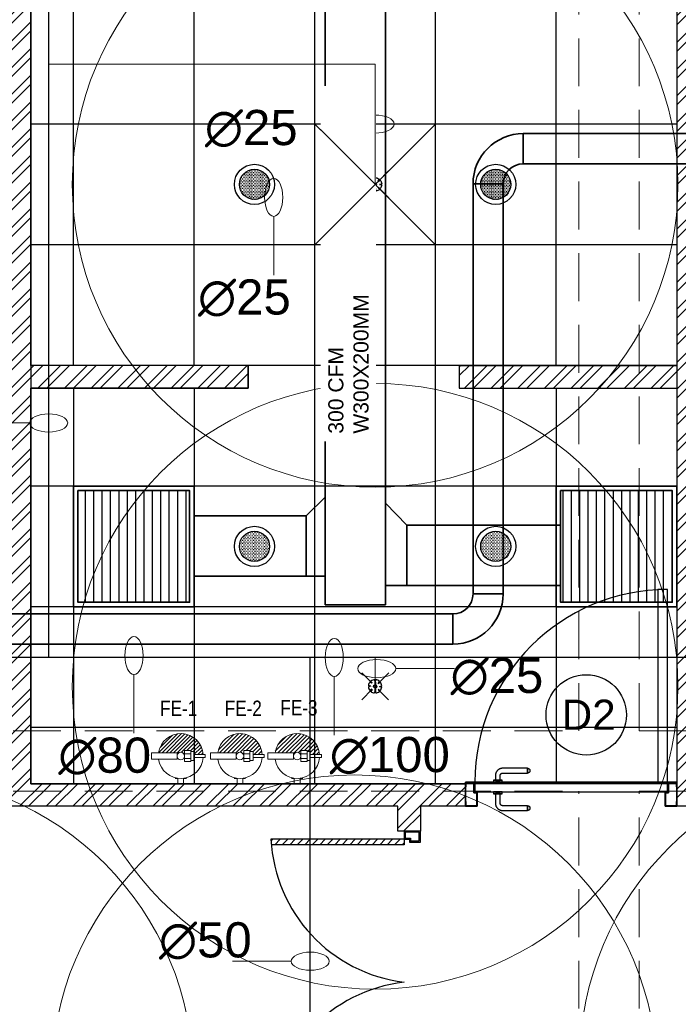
# Model space of a CAD drawing. Header units: inches. Extents: x 113025 to 158499, y 12149 to 30915.
# Tile 83 of 167: x 126617 to 126748, y 21235 to 21431. Entities that reach past the tile are written whole.
import ezdxf

# ---------------------------------------------------------------- set-up
doc = ezdxf.new("R2010")
doc.units = ezdxf.units.IN
doc.header["$MEASUREMENT"] = 0
doc.linetypes.add('HIDDEN', pattern=[0.375, 0.25, -0.125])
for name, color, linetype, lineweight in [('1-fire extinguisher', 1, 'Continuous', 0), ('EXHAUST AIR DUCT', 13, 'Continuous', 35), ('FIRE', 1, 'Continuous', 25), ('Fire Extinguisher', 8, 'Continuous', 0), ('HVAC TEXT PP', 104, 'Continuous', 20), ('PD_COLUMN', 2, 'Continuous', 60), ('PD_DOOR', 42, 'Continuous', 25), ('PD_ELEVATION_03', 80, 'Continuous', 25), ('PD_FIXTURE', 21, 'Continuous', 25), ('PD_HATCH', 45, 'Continuous', 9), ('PP-SPRINKLER PIPE', 1, 'Continuous', 0), ('PP-TEXT', 7, 'Continuous', 40), ('SH-SPRINKLAR', 1, 'Continuous', 0), ('SUPPLY AIR DUCT PP', 6, 'Continuous', 35)]:
    doc.layers.add(name, color=color, linetype=linetype, lineweight=lineweight)
for name, color, linetype in [('PD_025_TEXT', 61, 'Continuous'), ('PD_DIMENSION', 101, 'Continuous'), ('PD_LIGHTING', 23, 'Continuous'), ('PP-SPRINKLER', 1, 'Continuous')]:
    doc.layers.add(name, color=color, linetype=linetype)
doc.layers.add('PD_BASE', color=8, linetype='Continuous', transparency=0.5)
doc.styles.add('2.5 Arial_regular_annotative', font='arial.ttf', dxfattribs={"width": 0.8, "height": 2.5})
doc.styles.get("Standard").update_dxf_attribs({"font": 'arial.ttf', "height": 6})
doc.styles.add('style1', font='arial.ttf', dxfattribs={"height": 500})
doc.styles.add('text Ht 200mm', font='arial.ttf')

# ---------------------------------------------------------------- blocks, each defined once
blk = doc.blocks.new('columns2')
at = {"layer": 'PD_HATCH', "linetype": 'HIDDEN', "ltscale": 38}
for p, q in [((556.5, -253), (556.5, -107)), ((568.5, -253), (568.5, -107)), ((387, -253), (556.5, -253)), ((568.5, -253), (738, -253)), ((387, -265), (556.5, -265)), ((556.5, -408), (556.5, -265)), ((568.5, -408), (568.5, -265)), ((568.5, -265), (738, -265))]:
    blk.add_line(p, q, dxfattribs=at)
blk = doc.blocks.new('lgithpnelrt4')
h = blk.add_hatch()
h.set_pattern_fill('DOTS', color=256, scale=5)
h.set_pattern_definition([(0, (-126829, -18216), (0.15625, 0.3125), [0, -0.3125])])
edge = h.paths.add_edge_path()
edge.add_arc((0, 0), 3, 0, 360)
for radius in [4, 3]:
    blk.add_circle((0, 0), radius)
blk = doc.blocks.new('KITCHEN CEILING45')
at = {"layer": 'PD_ELEVATION_03'}
blk.add_lwpolyline([(-201, 305.5), (-190.5, 305.5), (-190.5, 314.5), (-21, 314.5), (-21, 305.5), (-6, 305.5), (-6, 314.5), (0, 314.5), (0, 83.2), (-43.25, 83.2), (-43.25, 78.7), (0, 78.7), (0, 0), (-128.5, 0), (-128.5, 77.75), (-128.5, 78.7), (-85.25, 78.7), (-85.25, 83.2), (-128.5, 83.2), (-128.5, 155.5), (-201, 155.5), (-201, 305.5)], dxfattribs=at)
at = {"layer": 'PD_FIXTURE'}
for p, q in [((-120, 83.2), (-120, 283)), ((-96, 83.2), (-96, 283)), ((-72, 0), (-72, 226.74)), ((-48, 0), (-48, 226.74)), ((-24, 83.2), (-24, 226.74)), ((0, 131.2), (-128.5, 131.2)), ((0, 107.2), (-128.5, 107.2)), ((-43.25, 83.2), (-85.25, 83.2)), ((-120, 78.7), (-120, 0)), ((-96, 78.7), (-96, 0)), ((-24, 78.7), (-24, 0)), ((0, 59.2), (-128.5, 59.2)), ((0, 35.2), (-128.5, 35.2)), ((0, 11.2), (-128.5, 11.2))]:
    blk.add_line(p, q, dxfattribs=at)
at = {"layer": 'PD_LIGHTING'}
for p in [(-84, 119.2), (-36, 119.2), (-84, 47.2), (-36, 47.2)]:
    blk.add_blockref('lgithpnelrt4', p, dxfattribs=at)
blk = doc.blocks.new('door')
h = blk.add_hatch()
h.set_pattern_fill('ANSI31', color=251, scale=10, style=0)
h.set_pattern_definition([(45, (10752.127, -6120.4824), (-0.883883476, 0.883883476), [])])
edge = h.paths.add_edge_path()
edge.add_arc((-14403.84, -18781.42), 31.42, 180, 182.3452)
edge.add_line((-14435.23, -18782.7), (-14403.84, -18782.7))
edge.add_line((-14403.84, -18782.7), (-14403.84, -18781.42))
edge.add_line((-14403.84, -18781.42), (-14435.26, -18781.42))
h = blk.add_hatch()
h.set_pattern_fill('ANSI31', color=251, scale=10, style=0)
h.set_pattern_definition([(45, (10752.127, -6123.4768), (-0.883883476, 0.883883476), [])])
edge = h.paths.add_edge_path()
edge.add_arc((-14403.84, -18848.7), 31.42, 177.6548, 180, ccw=False)
edge.add_line((-14435.23, -18847.41), (-14403.84, -18847.41))
edge.add_line((-14403.84, -18847.41), (-14403.84, -18848.7))
edge.add_line((-14403.84, -18848.7), (-14435.26, -18848.7))
at = {"color": 251}
for p, q in [((-14403.84, -18780.13), (-14403.84, -18782.7)), ((-14403.84, -18781.42), (-14435.26, -18781.42)), ((-14403.84, -18782.7), (-14435.23, -18782.7)), ((-14403.84, -18847.41), (-14435.23, -18847.41)), ((-14403.84, -18849.98), (-14403.84, -18847.41)), ((-14403.84, -18848.7), (-14435.26, -18848.7))]:
    blk.add_line(p, q, dxfattribs=at)
for points in [[(-14399.98, -18782.06), (-14399.98, -18779.49), (-14403.84, -18779.49), (-14403.84, -18781.42), (-14402.55, -18781.42), (-14402.55, -18782.06), (-14399.98, -18782.06)], [(-14399.98, -18848.05), (-14399.98, -18850.62), (-14403.84, -18850.62), (-14403.84, -18848.7), (-14402.55, -18848.7), (-14402.55, -18848.05), (-14399.98, -18848.05)]]:
    blk.add_lwpolyline(points, dxfattribs=at)
for points in [[(-14400.24, -18781.8), (-14400.24, -18779.74), (-14403.58, -18779.74), (-14403.58, -18781.16), (-14402.3, -18781.16), (-14402.3, -18781.8)], [(-14400.24, -18848.31), (-14400.24, -18850.37), (-14403.58, -18850.37), (-14403.58, -18848.95), (-14402.3, -18848.95), (-14402.3, -18848.31)]]:
    blk.add_lwpolyline(points, close=True, dxfattribs=at)
for centre, radius, start, end in [((-14399.51, -18779.61), 35.79, 182.8848, 263.0539), ((-14399.87, -18850.35), 35.42, 96.4258, 177.3294)]:
    blk.add_arc(centre, radius, start, end, dxfattribs=at)
blk = doc.blocks.new('door 1')
at = {"layer": 'PD_DOOR', "color": 251}
for p, q in [((159755.9, 15337.6), (159695.9, 15337.6)), ((159695.9, 15337.6), (159695.9, 15312.6)), ((159695.9, 15312.6), (159695.9, 15337.6)), ((159695.9, 15337.6), (159755.9, 15337.6)), ((159695.9, 15212.6), (159695.9, 15337.6)), ((159755.9, 15265.6), (159755.9, 15337.6)), ((159755.9, 15337.6), (159755.9, 15265.6)), ((160472.9, 15356.5), (160472.9, 15360.1)), ((160472.9, 15360.1), (160472.9, 15356.5)), ((160602.9, 15360.1), (160472.9, 15360.1)), ((160472.9, 15360.1), (160472.9, 15359.7)), ((160472.9, 15335.1), (160472.9, 15360.1)), ((160472.9, 15359.7), (160472.9, 15335.6)), ((160472.9, 15335.1), (160472.9, 15338.8)), ((160472.9, 15338.8), (160472.9, 15335.1)), ((160795.9, 15337.6), (160735.9, 15337.6)), ((160735.9, 15337.6), (160735.9, 15265.6)), ((160735.9, 15265.6), (160735.9, 15337.6)), ((160735.9, 15337.6), (160795.9, 15337.6)), ((160795.9, 15312.6), (160795.9, 15337.6)), ((160795.9, 15337.6), (160795.9, 15312.6)), ((160795.9, 15337.6), (160795.9, 15212.6)), ((159695.9, 15312.6), (159697.9, 15312.6)), ((159697.9, 15312.6), (159695.9, 15312.6)), ((159697.9, 15312.6), (159697.9, 15335.6)), ((159697.9, 15335.6), (159753.9, 15335.6)), ((159753.9, 15335.6), (159697.9, 15335.6)), ((159697.9, 15335.6), (159697.9, 15312.6)), ((159753.9, 15335.6), (159753.9, 15267.6)), ((159753.9, 15267.6), (159753.9, 15335.6)), ((160472.9, 15335.6), (160472.9, 15335.1)), ((160472.9, 15335.1), (160602.9, 15335.1)), ((160615.4, 15322.6), (160615.4, 15272.6)), ((160640.4, 15272.6), (160640.4, 15322.6)), ((160737.9, 15267.6), (160737.9, 15335.6)), ((160737.9, 15335.6), (160793.9, 15335.6)), ((160793.9, 15335.6), (160737.9, 15335.6)), ((160737.9, 15335.6), (160737.9, 15267.6)), ((160793.9, 15335.6), (160793.9, 15312.6)), ((160793.9, 15312.6), (160793.9, 15335.6)), ((160793.9, 15312.6), (160795.9, 15312.6)), ((160795.9, 15312.6), (160793.9, 15312.6)), ((159697.9, 15237.6), (159695.9, 15237.6)), ((159695.9, 15237.6), (159695.9, 15212.6)), ((159695.9, 15212.6), (159695.9, 15237.6)), ((159695.9, 15237.6), (159697.9, 15237.6)), ((159697.9, 15214.6), (159697.9, 15237.6)), ((159697.9, 15237.6), (159697.9, 15214.6)), ((159753.9, 15267.6), (159738.9, 15267.6)), ((159738.9, 15267.6), (159738.9, 15214.6)), ((159738.9, 15214.6), (159738.9, 15267.6)), ((159738.9, 15267.6), (159753.9, 15267.6)), ((159740.9, 15212.6), (159740.9, 15265.6)), ((159740.9, 15265.6), (159755.9, 15265.6)), ((159755.9, 15265.6), (159740.9, 15265.6)), ((159740.9, 15265.6), (159740.9, 15212.6)), ((160747.9, 15262.6), (159743.9, 15262.6)), ((159743.9, 15262.6), (159743.9, 15212.6)), ((160747.9, 15262.6), (159743.9, 15262.6)), ((159743.9, 15262.6), (159743.9, 15212.6)), ((160605.4, 15272.6), (160605.4, 15262.6)), ((160622.1, 15272.6), (160605.4, 15272.6)), ((160605.4, 15272.6), (160622.1, 15272.6)), ((160650.4, 15262.6), (160605.4, 15262.6)), ((160605.4, 15262.6), (160650.4, 15262.6)), ((160640.4, 15272.6), (160615.4, 15272.6)), ((160615.4, 15272.6), (160621.7, 15272.6)), ((160617.9, 15267.6), (160617.9, 15262.6)), ((160637.9, 15267.6), (160617.9, 15267.6)), ((160617.9, 15267.6), (160637.9, 15267.6)), ((160637.9, 15262.6), (160617.9, 15262.6)), ((160617.9, 15262.6), (160637.9, 15262.6)), ((160621.7, 15272.6), (160624.7, 15272.6)), ((160624.7, 15272.6), (160627.9, 15272.6)), ((160627.9, 15272.6), (160631.2, 15272.6)), ((160627.9, 15272.6), (160650.4, 15272.6)), ((160631.2, 15272.6), (160634.2, 15272.6)), ((160650.4, 15272.6), (160633.8, 15272.6)), ((160634.2, 15272.6), (160640.4, 15272.6)), ((160637.9, 15262.6), (160637.9, 15267.6)), ((160650.4, 15262.6), (160650.4, 15272.6)), ((160735.9, 15265.6), (160750.9, 15265.6)), ((160750.9, 15265.6), (160735.9, 15265.6)), ((160752.9, 15267.6), (160737.9, 15267.6)), ((160737.9, 15267.6), (160752.9, 15267.6)), ((160747.9, 15212.6), (160747.9, 15262.6)), ((160747.9, 15262.6), (160747.9, 15212.6)), ((160750.9, 15265.6), (160750.9, 15212.6)), ((160750.9, 15212.6), (160750.9, 15265.6)), ((160752.9, 15214.6), (160752.9, 15267.6)), ((160752.9, 15267.6), (160752.9, 15214.6)), ((160795.9, 15237.6), (160793.9, 15237.6)), ((160793.9, 15237.6), (160793.9, 15214.6)), ((160793.9, 15214.6), (160793.9, 15237.6)), ((160793.9, 15237.6), (160795.9, 15237.6)), ((160795.9, 15212.6), (160795.9, 15237.6)), ((160795.9, 15237.6), (160795.9, 15212.6)), ((159695.9, 15212.6), (159740.9, 15212.6)), ((159740.9, 15212.6), (159695.9, 15212.6)), ((159695.9, 15212.6), (159743.9, 15212.6)), ((159743.9, 15212.6), (159695.9, 15212.6)), ((159738.9, 15214.6), (159697.9, 15214.6)), ((159697.9, 15214.6), (159738.9, 15214.6)), ((159793.9, 15212.6), (159743.9, 15212.6)), ((159743.9, 15212.6), (159743.9, 14208.6)), ((159743.9, 15212.6), (160747.9, 15212.6)), ((159743.9, 15212.6), (159793.9, 15212.6)), ((159743.9, 15212.6), (159793.9, 15212.6)), ((159793.9, 15212.6), (159743.9, 15212.6)), ((159793.9, 14208.6), (159793.9, 15212.6)), ((159793.9, 15212.6), (160747.9, 15212.6)), ((159793.9, 15212.6), (160747.9, 15212.6)), ((160747.9, 15212.6), (159793.9, 15212.6)), ((160605.4, 15212.6), (160605.4, 15202.6)), ((160605.4, 15212.6), (160650.4, 15212.6)), ((160639.2, 15212.6), (160605.4, 15212.6)), ((160605.4, 15202.6), (160650.4, 15202.6)), ((160650.4, 15202.6), (160605.4, 15202.6)), ((160615.4, 15202.6), (160615.4, 15177.6)), ((160615.4, 15202.6), (160640.4, 15202.6)), ((160640.4, 15202.6), (160615.4, 15202.6)), ((160617.9, 15212.6), (160617.9, 15207.6)), ((160617.9, 15212.6), (160637.9, 15212.6)), ((160618.3, 15212.6), (160617.9, 15212.6)), ((160617.9, 15207.6), (160637.9, 15207.6)), ((160637.9, 15207.6), (160617.9, 15207.6)), ((160637.9, 15212.6), (160618.3, 15212.6)), ((160637.9, 15207.6), (160637.9, 15212.6)), ((160650.4, 15212.6), (160639.2, 15212.6)), ((160640.4, 15177.6), (160640.4, 15202.6)), ((160650.4, 15202.6), (160650.4, 15212.6)), ((160747.9, 15212.6), (160795.9, 15212.6)), ((160795.9, 15212.6), (160747.9, 15212.6)), ((160750.9, 15212.6), (160795.9, 15212.6)), ((160795.9, 15212.6), (160750.9, 15212.6)), ((160793.9, 15214.6), (160752.9, 15214.6)), ((160752.9, 15214.6), (160793.9, 15214.6)), ((160472.9, 15165.1), (160472.9, 15161.5)), ((160472.9, 15161.5), (160472.9, 15165.1)), ((160602.9, 15165.1), (160472.9, 15165.1)), ((160472.9, 15165.1), (160472.9, 15164.7)), ((160472.9, 15140.1), (160472.9, 15165.1)), ((160472.9, 15164.7), (160472.9, 15140.6)), ((160472.9, 15143.8), (160472.9, 15140.1)), ((160472.9, 15140.1), (160472.9, 15143.8)), ((160472.9, 15140.6), (160472.9, 15140.1)), ((160472.9, 15140.1), (160602.9, 15140.1)), ((159743.9, 14208.6), (159793.9, 14208.6))]:
    blk.add_line(p, q, dxfattribs=at)
at = {"layer": 'PD_DOOR', "color": 251, "flags": 128}
for points in [[(160460.4, 15347.6), (160460.5, 15348.1), (160460.5, 15348.6), (160460.5, 15349.1), (160460.6, 15349.6), (160460.7, 15350.1), (160460.8, 15350.6), (160460.9, 15351.1), (160461.1, 15351.6), (160461.2, 15352), (160461.4, 15352.5), (160461.6, 15353), (160461.9, 15353.4), (160462.1, 15353.9), (160462.4, 15354.3), (160462.6, 15354.7), (160462.9, 15355.1), (160463.2, 15355.5), (160463.5, 15355.9), (160463.9, 15356.3), (160464.2, 15356.6), (160464.6, 15357), (160465, 15357.3), (160465.4, 15357.6), (160465.8, 15357.9), (160466.2, 15358.2), (160466.6, 15358.4), (160467, 15358.7), (160467.5, 15358.9), (160467.9, 15359.1), (160468.4, 15359.3), (160468.9, 15359.5), (160469.4, 15359.6), (160469.8, 15359.8), (160470.3, 15359.9), (160470.8, 15360), (160471.3, 15360), (160471.8, 15360.1), (160472.3, 15360.1), (160472.8, 15360.1), (160472.9, 15360.1)], [(160472.9, 15335.1), (160472.4, 15335.2), (160471.9, 15335.2), (160471.4, 15335.2), (160470.9, 15335.3), (160470.5, 15335.4), (160470, 15335.5), (160469.5, 15335.6), (160469, 15335.8), (160468.5, 15335.9), (160468.1, 15336.1), (160467.6, 15336.3), (160467.2, 15336.6), (160466.7, 15336.8), (160466.3, 15337.1), (160465.9, 15337.3), (160465.5, 15337.6), (160465.1, 15337.9), (160464.7, 15338.2), (160464.3, 15338.6), (160464, 15338.9), (160463.6, 15339.3), (160463.3, 15339.7), (160463, 15340.1), (160462.7, 15340.5), (160462.4, 15340.9), (160462.2, 15341.3), (160461.9, 15341.8), (160461.7, 15342.2), (160461.5, 15342.7), (160461.3, 15343.1), (160461.1, 15343.6), (160461, 15344.1), (160460.8, 15344.5), (160460.7, 15345), (160460.6, 15345.5), (160460.5, 15346), (160460.5, 15346.5), (160460.5, 15347), (160460.4, 15347.5), (160460.4, 15347.6)], [(160640.4, 15322.6), (160640.4, 15324.1), (160640.3, 15325.6), (160640.2, 15327.1), (160640, 15328.6), (160639.7, 15330.1), (160639.4, 15331.6), (160639, 15333), (160638.5, 15334.4), (160638, 15335.9), (160637.5, 15337.2), (160636.9, 15338.6), (160636.2, 15340), (160635.5, 15341.3), (160634.7, 15342.6), (160633.9, 15343.8), (160633, 15345), (160632.1, 15346.2), (160631.1, 15347.4), (160630.1, 15348.5), (160629.1, 15349.5), (160628, 15350.6), (160626.8, 15351.5), (160625.7, 15352.5), (160624.4, 15353.4), (160623.2, 15354.2), (160621.9, 15355), (160620.6, 15355.7), (160619.3, 15356.4), (160617.9, 15357), (160616.5, 15357.6), (160615.1, 15358.1), (160613.7, 15358.6), (160612.2, 15359), (160610.8, 15359.3), (160609.3, 15359.6), (160607.8, 15359.8), (160606.3, 15360), (160604.8, 15360.1), (160603.3, 15360.1), (160602.9, 15360.1)], [(160602.9, 15335.1), (160603.4, 15335.1), (160603.9, 15335.1), (160604.4, 15335.1), (160604.9, 15335), (160605.4, 15334.9), (160605.9, 15334.8), (160606.4, 15334.7), (160606.9, 15334.5), (160607.3, 15334.3), (160607.8, 15334.2), (160608.3, 15334), (160608.7, 15333.7), (160609.2, 15333.5), (160609.6, 15333.2), (160610, 15333), (160610.4, 15332.7), (160610.8, 15332.4), (160611.2, 15332), (160611.6, 15331.7), (160611.9, 15331.4), (160612.2, 15331), (160612.6, 15330.6), (160612.9, 15330.2), (160613.2, 15329.8), (160613.5, 15329.4), (160613.7, 15329), (160614, 15328.5), (160614.2, 15328.1), (160614.4, 15327.6), (160614.6, 15327.2), (160614.8, 15326.7), (160614.9, 15326.2), (160615.1, 15325.7), (160615.2, 15325.3), (160615.3, 15324.8), (160615.3, 15324.3), (160615.4, 15323.8), (160615.4, 15323.3), (160615.4, 15322.8), (160615.4, 15322.6)], [(160460.4, 15152.6), (160460.5, 15153.1), (160460.5, 15153.6), (160460.5, 15154.1), (160460.6, 15154.6), (160460.7, 15155.1), (160460.8, 15155.6), (160460.9, 15156.1), (160461.1, 15156.6), (160461.2, 15157), (160461.4, 15157.5), (160461.6, 15158), (160461.9, 15158.4), (160462.1, 15158.9), (160462.4, 15159.3), (160462.6, 15159.7), (160462.9, 15160.1), (160463.2, 15160.5), (160463.5, 15160.9), (160463.9, 15161.3), (160464.2, 15161.6), (160464.6, 15162), (160465, 15162.3), (160465.4, 15162.6), (160465.8, 15162.9), (160466.2, 15163.2), (160466.6, 15163.4), (160467, 15163.7), (160467.5, 15163.9), (160467.9, 15164.1), (160468.4, 15164.3), (160468.9, 15164.5), (160469.4, 15164.6), (160469.8, 15164.8), (160470.3, 15164.9), (160470.8, 15165), (160471.3, 15165), (160471.8, 15165.1), (160472.3, 15165.1), (160472.8, 15165.1), (160472.9, 15165.1)], [(160472.9, 15140.1), (160472.4, 15140.2), (160471.9, 15140.2), (160471.4, 15140.2), (160470.9, 15140.3), (160470.5, 15140.4), (160470, 15140.5), (160469.5, 15140.6), (160469, 15140.8), (160468.5, 15140.9), (160468.1, 15141.1), (160467.6, 15141.3), (160467.2, 15141.6), (160466.7, 15141.8), (160466.3, 15142.1), (160465.9, 15142.3), (160465.5, 15142.6), (160465.1, 15142.9), (160464.7, 15143.2), (160464.3, 15143.6), (160464, 15143.9), (160463.6, 15144.3), (160463.3, 15144.7), (160463, 15145.1), (160462.7, 15145.5), (160462.4, 15145.9), (160462.2, 15146.3), (160461.9, 15146.8), (160461.7, 15147.2), (160461.5, 15147.7), (160461.3, 15148.1), (160461.1, 15148.6), (160461, 15149.1), (160460.8, 15149.5), (160460.7, 15150), (160460.6, 15150.5), (160460.5, 15151), (160460.5, 15151.5), (160460.5, 15152), (160460.4, 15152.5), (160460.4, 15152.6)], [(160602.9, 15140.1), (160604.4, 15140.2), (160605.9, 15140.3), (160607.4, 15140.4), (160608.9, 15140.6), (160610.4, 15140.9), (160611.9, 15141.2), (160613.3, 15141.6), (160614.7, 15142), (160616.2, 15142.5), (160617.5, 15143.1), (160618.9, 15143.7), (160620.3, 15144.4), (160621.6, 15145.1), (160622.9, 15145.9), (160624.1, 15146.7), (160625.3, 15147.6), (160626.5, 15148.5), (160627.7, 15149.5), (160628.8, 15150.5), (160629.8, 15151.5), (160630.9, 15152.6), (160631.8, 15153.8), (160632.8, 15154.9), (160633.7, 15156.1), (160634.5, 15157.4), (160635.3, 15158.7), (160636, 15160), (160636.7, 15161.3), (160637.3, 15162.7), (160637.9, 15164.1), (160638.4, 15165.5), (160638.9, 15166.9), (160639.3, 15168.3), (160639.6, 15169.8), (160639.9, 15171.3), (160640.1, 15172.8), (160640.3, 15174.2), (160640.4, 15175.7), (160640.4, 15177.2), (160640.4, 15177.6)], [(160615.4, 15177.6), (160615.4, 15177.1), (160615.4, 15176.6), (160615.4, 15176.1), (160615.3, 15175.7), (160615.2, 15175.2), (160615.1, 15174.7), (160615, 15174.2), (160614.8, 15173.7), (160614.6, 15173.2), (160614.5, 15172.8), (160614.3, 15172.3), (160614, 15171.9), (160613.8, 15171.4), (160613.5, 15171), (160613.3, 15170.6), (160613, 15170.2), (160612.7, 15169.8), (160612.3, 15169.4), (160612, 15169), (160611.7, 15168.7), (160611.3, 15168.3), (160610.9, 15168), (160610.5, 15167.7), (160610.1, 15167.4), (160609.7, 15167.1), (160609.3, 15166.9), (160608.8, 15166.6), (160608.4, 15166.4), (160607.9, 15166.2), (160607.5, 15166), (160607, 15165.8), (160606.5, 15165.7), (160606, 15165.5), (160605.6, 15165.4), (160605.1, 15165.3), (160604.6, 15165.3), (160604.1, 15165.2), (160603.6, 15165.2), (160603.1, 15165.1), (160602.9, 15165.1)]]:
    blk.add_lwpolyline(points, dxfattribs=at)
at = {"layer": 'PD_DOOR', "color": 251}
blk.add_arc((159743.9, 15212.6), 1004, 270, 0, dxfattribs=at)
blk = doc.blocks.new('DOOR1')
at = {"color": 251, "xscale": 0.03818181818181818, "yscale": 0.03818181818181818, "zscale": 0.03818181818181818, "rotation": 90}
blk.add_blockref('door 1', (-2370.94, -8406.75), dxfattribs=at)
blk = doc.blocks.new('FIRST FLOOR AR PLAN')
at = {"layer": 'PD_BASE'}
h = blk.add_hatch(dxfattribs=at)
h.set_pattern_fill('ANSI32', color=256, scale=10)
h.set_pattern_definition([(45, (123733.2206, 21360.1165), (-2.65165, 2.65165), []), (45, (123734.9884, 21360.1165), (-2.65165, 2.65165), [])])
h.paths.add_polyline_path([(123743.99, 21362.2), (123700.74, 21362.2), (123700.74, 21357.7), (123743.99, 21357.7)])
h.paths.add_polyline_path([(123658.74, 21362.2), (123615.49, 21362.2), (123615.49, 21357.7), (123658.74, 21357.7)], flags=17)
h.paths.add_polyline_path([(123743.99, 21279), (123743.99, 21274.5), (123905.99, 21274.5), (123905.99, 21279), (123752.99, 21279), (123752.99, 21368.5), (123812.99, 21368.5), (123812.99, 21344.5), (123817.49, 21344.5), (123817.49, 21368.5), (123896.99, 21368.5), (123896.99, 21340.5), (123901.49, 21340.5), (123901.49, 21499.5), (123905.99, 21499.5), (123905.99, 21504), (123896.99, 21504), (123896.99, 21377.5), (123752.99, 21377.5), (123752.99, 21593.5), (123743.99, 21593.5)])
h.paths.add_polyline_path([(123688.49, 21269.56), (123692.99, 21269.56), (123692.99, 21274.5), (123701.99, 21274.5), (123701.99, 21279), (123615.49, 21279), (123615.49, 21434.5), (123538.49, 21434.5), (123538.49, 21430), (123610.99, 21430), (123610.99, 21279), (123554.99, 21279), (123554.99, 21274.5), (123688.49, 21274.5)])
at = {"layer": 'PD_BASE', "lineweight": 30}
for p, q in [((123658.74, 21362.2), (123615.49, 21362.2)), ((123658.74, 21362.2), (123658.74, 21357.7)), ((123700.74, 21362.2), (123743.99, 21362.2)), ((123700.74, 21362.2), (123700.74, 21357.7)), ((123658.74, 21357.7), (123615.49, 21357.7)), ((123700.74, 21357.7), (123743.99, 21357.7))]:
    blk.add_line(p, q, dxfattribs=at)
for points in [[(123905.99, 21279), (123752.99, 21279), (123752.99, 21368.5), (123812.99, 21368.5), (123812.99, 21344.5), (123817.49, 21344.5), (123817.49, 21368.5), (123896.99, 21368.5), (123896.99, 21340.5), (123901.49, 21340.5), (123901.49, 21499.5), (123905.99, 21499.5), (123905.99, 21504), (123896.99, 21504), (123896.99, 21377.5), (123752.99, 21377.5), (123752.99, 21593.5), (123743.99, 21593.5), (123743.99, 21279), (123743.99, 21279)], [(123615.49, 21434.5), (123615.49, 21279), (123701.99, 21279), (123701.99, 21274.5), (123692.99, 21274.5), (123692.99, 21269.56), (123688.49, 21269.56), (123688.49, 21274.5), (123554.99, 21274.5)], [(123905.99, 21274.5), (123743.99, 21274.5), (123743.99, 21279)]]:
    blk.add_lwpolyline(points, dxfattribs=at)
at = {"layer": 'PD_BASE'}
blk.add_circle((123725.99, 21292.68), 8, dxfattribs=at)
blk.add_blockref('KITCHEN CEILING45', (123743.99, 21279))
at = {"layer": 'PD_BASE', "ltscale": 25, "rotation": 90.00000000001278}
blk.add_blockref('DOOR1', (121434.72, 24231.08), dxfattribs=at)
at = {"layer": 'PD_BASE', "ltscale": 25, "xscale": 0.842675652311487, "yscale": 0.842675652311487, "zscale": 0.842675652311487}
blk.add_blockref('door', (135827.51, 37094.58), dxfattribs=at)
at = {"layer": 'PD_COLUMN'}
blk.add_blockref('columns2', (123167.99, 21542.5), dxfattribs=at)
at = {"layer": 'PD_BASE', "insert": (123519.7, 21336.12), "char_height": 8, "width": 128.4952, "attachment_point": 1, "style": 'style1'}
blk.add_mtext('\\pi44.93;TOILET\\P\\pi39.377;5\'8" X 8\'2"', dxfattribs=at)
at = {"layer": 'PD_BASE', "insert": (123721.12, 21295.71), "char_height": 6, "width": 47.1418, "attachment_point": 1}
blk.add_mtext('D2', dxfattribs=at)
blk = doc.blocks.new('PP-CEILING PENDANT')
at = {"layer": 'SH-SPRINKLAR', "lineweight": -3}
for p, q in [((-16.9, 17), (-75.6, 75.8)), ((17.2, 16.7), (75.4, 75)), ((-24, 0.1), (-37.4, -2.9)), ((-24, 0.8), (-37.3, 3.8)), ((-17.1, 16.7), (-28.7, 24.1)), ((-16.6, 17.3), (-23.9, 28.9)), ((-0.4, 24), (-3.4, 37.3)), ((-1.5, 8.9), (-1.5, 23.9)), ((0.6, 24), (3.5, 37.3)), ((1.5, 8.9), (1.5, 23.9)), ((16.8, 17.2), (24.1, 28.7)), ((17.6, 16.3), (29.1, 23.7)), ((23.9, -0.1), (37.4, 2.9)), ((-17.5, -16.3), (-76.5, -75.3)), ((-17.8, -16.1), (-29.3, -23.4)), ((-17.3, -16.6), (-24.7, -28.2)), ((-1.5, -23.9), (-4.5, -37.2)), ((-1.5, -23.9), (-1.5, -8.9)), ((-0.6, -24), (2.3, -37.4)), ((1.5, -23.9), (1.5, -8.9)), ((15.8, -18), (23.1, -29.5)), ((16.2, -17.7), (74.6, -76.1)), ((16.6, -17.3), (28.2, -24.7)), ((23.9, -1.3), (37.3, -4.2))]:
    blk.add_line(p, q, dxfattribs=at)
at = {"layer": 'SH-SPRINKLAR', "color": 8, "lineweight": 5}
blk.add_circle((0, 0), 1700, dxfattribs=at)
at = {"layer": 'SH-SPRINKLAR', "lineweight": -3}
for centre, major_axis, start_param, end_param in [((0, 0), (26.5, 26.5), 1.657505, 2.255676), ((0, 0), (-26.5, 26.5), 5.588406, 6.189787), ((0, 0), (0.02, 8.87), 5.497787, 11.780972), ((0, 0), (0.02, 6.56), 5.497787, 11.780972), ((0, 23.4), (1.12, 1.12), 5.863873, 8.273293), ((0, 0), (-26.5, 26.5), 4.798644, 5.40368), ((0, 0), (26.5, 26.5), 5.57395, 6.180955), ((0, 0), (-26.5, 26.5), 0.862204, 1.45951), ((0, 0), (-26.5, 26.5), 1.637496, 2.236801), ((0, -23.4), (1.12, 1.12), 2.722281, 5.131701), ((0, 0), (-26.5, 26.5), 2.418515, 3.021492), ((0, 0), (26.5, 26.5), 4.778634, 5.384791)]:
    blk.add_ellipse(centre, major_axis=major_axis, ratio=1, start_param=start_param, end_param=end_param, dxfattribs=at)
blk = doc.blocks.new('PP-SP ARROW')
at = {"color": 3}
blk.add_line((-31.5, 0), (-128.7, 0), dxfattribs=at)
blk.add_ellipse((0, 0), major_axis=(-31.5, 0), ratio=0.476486, dxfattribs=at)
blk = doc.blocks.new('A$C670B0A22')
at = {"layer": 'Fire Extinguisher', "color": 6, "linetype": 'Continuous', "lineweight": 0, "ltscale": 250}
for p, q in [((-13.1, 118.7), (13.1, 118.7)), ((-13.1, 15.3), (-13.1, 118.7)), ((13.1, 118.7), (13.1, 15.3)), ((-91.1, 11.5), (-111.9, 11.5)), ((-111.9, 11.5), (-111.9, -11.5)), ((-91.1, 11.5), (-111.9, 11.5)), ((-111.9, 11.5), (-111.9, -11.5)), ((-91.1, 23.1), (-91.1, 11.5)), ((13.1, 15.3), (-13.1, 15.3)), ((-111.9, -11.5), (-91.1, -11.5)), ((-91.1, -11.5), (-111.9, -11.5)), ((-91.1, -11.5), (-91.1, -23.1)), ((-22.6, -15.3), (22.6, -15.3)), ((-22.6, -40), (-22.6, -15.3)), ((-9.5, -40), (-9.5, -15.3)), ((9.5, -40), (9.5, -15.3)), ((22.6, -15.3), (22.6, -40)), ((22.6, -40), (-22.6, -40)), ((-18.2, -40), (18.2, -40)), ((-18.2, -53.1), (-18.2, -40)), ((18.2, -53.1), (-18.2, -53.1)), ((-5.8, -53.1), (5.8, -53.1)), ((-5.8, -98.3), (-5.8, -53.1)), ((5.8, -53.1), (5.8, -98.3)), ((18.2, -40), (18.2, -53.1)), ((5.8, -98.3), (-5.8, -98.3))]:
    blk.add_line(p, q, dxfattribs=at)
at = {"layer": 'Fire Extinguisher', "color": 6, "linetype": 'Continuous'}
for p, q in [((88.5, 19.1, 0), (19.1, 88.5, 0)), ((90.5, 0.7, 0), (13.1, 78.1, 0)), ((89.4, -14.4, 0), (13.1, 61.8, 0)), ((86.2, -27.6, 0), (13.1, 45.5, 0)), ((78.1, 45.7, 0), (45.7, 78.1, 0)), ((75.7, -49.7, 0), (10.8, 15.3, 0)), ((81.6, -39.2, 0), (13.1, 29.2, 0)), ((8.7, -15.3, 0), (7, -13.6, 0)), ((68.7, -59, 0), (14.5, -4.8, 0)), ((60.6, -67.2, 0), (22.6, -29.2, 0)), ((29.9, -85.4, 0), (5.8, -61.3, 0)), ((17.1, -88.9, 0), (5.8, -77.6, 0)), ((41.3, -80.5, 0), (14, -53.1, 0)), ((51.5, -74.4, 0), (18.2, -41.1, 0))]:
    blk.add_line(p, q, dxfattribs=at)
at = {"layer": 'Fire Extinguisher', "color": 6, "linetype": 'Continuous', "lineweight": 0, "ltscale": 250}
blk.add_circle((0, 0), 15.3, dxfattribs=at)
for start, end in [(98.3362, 266.3055), (273.6945, 81.6638)]:
    blk.add_arc((0, 0), 90.5, start, end, dxfattribs=at)
blk = doc.blocks.new('A$C4A5E5D4D')
at = {"layer": 'Fire Extinguisher', "color": 3, "linetype": 'Continuous', "lineweight": 0, "ltscale": 250}
for p, q in [((-13.1, 118.7), (13.1, 118.7)), ((-13.1, 15.3), (-13.1, 118.7)), ((13.1, 118.7), (13.1, 15.3)), ((-91.1, 11.5), (-111.9, 11.5)), ((-111.9, 11.5), (-111.9, -11.5)), ((-91.1, 11.5), (-111.9, 11.5)), ((-111.9, 11.5), (-111.9, -11.5)), ((-91.1, 23.1), (-91.1, 11.5)), ((13.1, 15.3), (-13.1, 15.3)), ((-111.9, -11.5), (-91.1, -11.5)), ((-91.1, -11.5), (-111.9, -11.5)), ((-91.1, -11.5), (-91.1, -23.1)), ((-22.6, -15.3), (22.6, -15.3)), ((-22.6, -40), (-22.6, -15.3)), ((-9.5, -40), (-9.5, -15.3)), ((9.5, -40), (9.5, -15.3)), ((22.6, -15.3), (22.6, -40)), ((22.6, -40), (-22.6, -40)), ((-18.2, -40), (18.2, -40)), ((-18.2, -53.1), (-18.2, -40)), ((18.2, -53.1), (-18.2, -53.1)), ((-5.8, -53.1), (5.8, -53.1)), ((-5.8, -98.3), (-5.8, -53.1)), ((5.8, -53.1), (5.8, -98.3)), ((18.2, -40), (18.2, -53.1)), ((5.8, -98.3), (-5.8, -98.3))]:
    blk.add_line(p, q, dxfattribs=at)
at = {"layer": 'Fire Extinguisher', "color": 3, "linetype": 'Continuous'}
for p, q in [((90.4, 4.9, 0), (13.1, 82.2, 0)), ((87.1, 24.5, 0), (24.5, 87.1, 0)), ((89.9, -10.9, 0), (13.1, 65.9, 0)), ((87.1, -24.4, 0), (13.1, 49.6, 0)), ((82.8, -36.4, 0), (13.1, 33.3, 0)), ((77.3, -47.2, 0), (13.1, 17, 0)), ((12.8, -15.3, 0), (9.5, -12, 0)), ((70.5, -56.7, 0), (15.2, -1.4, 0)), ((62.7, -65.2, 0), (22.6, -25.1, 0)), ((32.9, -84.3, 0), (5.8, -57.2, 0)), ((20.5, -88.2, 0), (5.8, -73.5, 0)), ((44, -79.1, 0), (18, -53.1, 0)), ((53.9, -72.7, 0), (21.2, -40, 0)), ((6.3, -90.3, 0), (5.8, -89.9, 0))]:
    blk.add_line(p, q, dxfattribs=at)
at = {"layer": 'Fire Extinguisher', "color": 3, "linetype": 'Continuous', "lineweight": 0, "ltscale": 250}
blk.add_circle((0, 0), 15.3, dxfattribs=at)
for start, end in [(98.3362, 266.3055), (273.6945, 81.6638)]:
    blk.add_arc((0, 0), 90.5, start, end, dxfattribs=at)
blk = doc.blocks.new('A$C2E8A5E6F')
at = {"layer": 'Fire Extinguisher', "color": 1, "linetype": 'Continuous', "lineweight": 0, "ltscale": 250}
for p, q in [((-13.1, 118.7), (13.1, 118.7)), ((-13.1, 15.3), (-13.1, 118.7)), ((13.1, 118.7), (13.1, 15.3)), ((-91.1, 11.5), (-111.9, 11.5)), ((-111.9, 11.5), (-111.9, -11.5)), ((-91.1, 11.5), (-111.9, 11.5)), ((-111.9, 11.5), (-111.9, -11.5)), ((-91.1, 23.1), (-91.1, 11.5)), ((13.1, 15.3), (-13.1, 15.3)), ((-111.9, -11.5), (-91.1, -11.5)), ((-91.1, -11.5), (-111.9, -11.5)), ((-91.1, -11.5), (-91.1, -23.1)), ((-22.6, -15.3), (22.6, -15.3)), ((-22.6, -40), (-22.6, -15.3)), ((-9.5, -40), (-9.5, -15.3)), ((9.5, -40), (9.5, -15.3)), ((22.6, -15.3), (22.6, -40)), ((22.6, -40), (-22.6, -40)), ((-18.2, -40), (18.2, -40)), ((-18.2, -53.1), (-18.2, -40)), ((18.2, -53.1), (-18.2, -53.1)), ((-5.8, -53.1), (5.8, -53.1)), ((-5.8, -98.3), (-5.8, -53.1)), ((5.8, -53.1), (5.8, -98.3)), ((18.2, -40), (18.2, -53.1)), ((5.8, -98.3), (-5.8, -98.3))]:
    blk.add_line(p, q, dxfattribs=at)
at = {"layer": 'Fire Extinguisher', "linetype": 'Continuous'}
for p, q in [((13.4, 89.5), (89.5, 13.4)), ((34.1, 83.8), (83.8, 34.1)), ((13.1, 74.8), (90.5, -2.6)), ((13.1, 59.8), (89.1, -16.2)), ((13.1, 44.7), (86, -28.2)), ((12.5, 15.3), (76.4, -48.6)), ((13.1, 29.7), (81.7, -38.9)), ((9.6, -11.9), (13, -15.3)), ((15.1, -2.3), (70.1, -57.3)), ((22.6, -24.8), (62.9, -65.1)), ((5.8, -53.1), (35.8, -83.1)), ((5.8, -68.2), (24.7, -87.1)), ((18.2, -50.5), (45.8, -78.1)), ((22.6, -39.9), (54.8, -72)), ((5.8, -83.2), (12.3, -89.7))]:
    blk.add_line(p, q, dxfattribs=at)
at = {"layer": 'Fire Extinguisher', "color": 1, "linetype": 'Continuous', "lineweight": 0, "ltscale": 250}
blk.add_circle((0, 0), 15.3, dxfattribs=at)
for start, end in [(98.3362, 266.3055), (273.6945, 81.6638)]:
    blk.add_arc((0, 0), 90.5, start, end, dxfattribs=at)
blk = doc.blocks.new('zw$1626')
at = {"layer": 'PD_DIMENSION'}
h = blk.add_hatch(dxfattribs=at)
h.set_pattern_fill('ANSI31', color=8, scale=15, angle=45)
h.set_pattern_definition([(90, (-12.5, -12.5), (-1.875, 1e-16), [])])
h.paths.add_polyline_path([(-12.5, -12.5), (12.5, -12.5), (12.5, 12.5), (-12.5, 12.5)])
at = {"layer": 'SUPPLY AIR DUCT PP'}
for points in [[(-13.5, 13.5), (13.5, 13.5), (13.5, -13.5), (-13.5, -13.5)], [(-12.5, 12.5), (12.5, 12.5), (12.5, -12.5), (-12.5, -12.5)]]:
    blk.add_lwpolyline(points, close=True, dxfattribs=at)
blk = doc.blocks.new('zw$9BF9')
at = {"layer": 'EXHAUST AIR DUCT'}
for p, q in [((-285.52, 58.3, 0), (-167.68, 58.3, 0)), ((-285.52, 52.3, 0), (-285.52, 58.3, 0)), ((-285.52, 52.3, 0), (-163.21, 52.3, 0)), ((-295.52, 48.3, 0), (-295.52, -33.25, 0)), ((-289.52, 48.3, 0), (-295.52, 48.3, 0)), ((-289.52, 48.3, 0), (-289.52, -33.25, 0)), ((-295.52, -33.25, 0), (-289.52, -33.25, 0)), ((-299.52, -37.25, 0), (-426.14, -37.25, 0)), ((-299.52, -37.25, 0), (-299.52, -43.25, 0)), ((-299.52, -43.25, 0), (-426.14, -43.25, 0))]:
    blk.add_line(p, q, dxfattribs=at)
for centre, radius, start, end in [((-285.52, 48.3, 0), 10, 90, 180), ((-285.52, 48.3, 0), 4, 90, 180), ((-299.52, -33.25, 0), 4, 270, 360), ((-299.52, -33.25, 0), 10, 270, 360)]:
    blk.add_arc(centre, radius, start, end, dxfattribs=at)
at = {"layer": 'SUPPLY AIR DUCT PP'}
for p, q in [((-312.92, 108.2), (-312.92, -35.43)), ((-324.92, 104.25), (-324.92, -35.43)), ((-328.74, -17.72), (-324.92, -14.04)), ((-308.7, -19.58), (-312.92, -15.18)), ((-351, -17.72), (-328.74, -17.72)), ((-328.74, -29.72), (-328.74, -17.72)), ((-324.92, -19.58), (-324.92, -31.58)), ((-312.92, -31.58), (-312.92, -19.58)), ((-278.11, -19.58), (-308.7, -19.58)), ((-308.7, -31.58), (-308.7, -19.58)), ((-351, -29.72), (-324.92, -29.72)), ((-278.11, -31.58), (-312.92, -31.58)), ((-312.92, -35.43), (-324.92, -35.43))]:
    blk.add_line(p, q, dxfattribs=at)
at = {"layer": 'SUPPLY AIR DUCT PP', "xscale": 0.8888888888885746, "yscale": 0.8888888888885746, "zscale": 0.8888888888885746}
for p in [(-363, -23.8), (-267, -23.8)]:
    blk.add_blockref('zw$1626', p, dxfattribs=at)
at = {"layer": 'HVAC TEXT PP', "insert": (-324.31, -1.38), "char_height": 3, "attachment_point": 1, "rotation": 90, "bg_fill": 2}
blk.add_mtext_dynamic_manual_height_columns('300 CFM \\PW300X200MM', width=67.6556, gutter_width=25, heights=[0], dxfattribs=at)

msp = doc.modelspace()

# ---------------------------------------------------------------- block references
at = {"layer": 'PD_025_TEXT'}
msp.add_blockref('FIRST FLOOR AR PLAN', (3004.17, 0), dxfattribs=at)

# ---------------------------------------------------------------- next in the draw order: linework, layer by layer
at = {"layer": 'FIRE'}
for p, q in [((126623.23, 21304.1), (126623.23, 21450.74)), ((127116.03, 21304.1), (126300.96, 21304.1)), ((126675.26, 20713.35), (126675.26, 21304.1))]:
    msp.add_line(p, q, dxfattribs=at)

# ---------------------------------------------------------------- next in the draw order: block references
at = {"layer": '1-fire extinguisher'}
for name, p, xscale, yscale, zscale, rotation in [('A$C2E8A5E6F', (126649.51, 21284.5), 0.04921259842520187, 0.04921259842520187, 0.04921259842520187, 90.0000000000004), ('A$C4A5E5D4D', (126661.27, 21284.5), 0.04921259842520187, 0.04921259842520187, 0.04921259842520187, 90.0000000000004), ('A$C670B0A22', (126672.66, 21284.5), 0.04921259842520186, 0.04921259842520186, 0.04921259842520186, 90.00000000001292)]:
    msp.add_blockref(name, p, dxfattribs=dict(at, xscale=xscale, yscale=yscale, zscale=zscale, rotation=rotation))
at = {"layer": 'PP-SPRINKLER', "xscale": -0.0354331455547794, "yscale": 0.03543314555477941, "zscale": 35.43314555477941}
msp.add_blockref('PP-CEILING PENDANT', (126688.16, 21398.2), dxfattribs=at)
at = {"layer": 'PP-SPRINKLER', "zscale": 35.43314555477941, "rotation": 180}
for p, xscale, yscale in [((126688.16, 21298.36), 0.0354331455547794, 0.0354331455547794), ((126789.11, 21223.58), 0.03543314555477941, 0.03543314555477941), ((126591.79, 21220.5), 0.03543314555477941, 0.03543314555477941), ((126684.04, 21220.5), -0.03543314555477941, 0.03543314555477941)]:
    msp.add_blockref('PP-CEILING PENDANT', p, dxfattribs=dict(at, xscale=xscale, yscale=yscale))
at = {"layer": 'PP-SPRINKLER PIPE', "yscale": 0.1199999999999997, "zscale": 0.03999999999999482}
for p, xscale in [((126688.16, 21410.2), 0.1199999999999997), ((126623.23, 21350.75), 0.1199999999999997), ((126688.49, 21301.88, 0), -0.1199999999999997), ((126675.26, 21243.69), 0.1199999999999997)]:
    msp.add_blockref('PP-SP ARROW', p, dxfattribs=dict(at, xscale=xscale))
at = {"layer": 'PP-SPRINKLER PIPE', "xscale": -0.1199999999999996, "yscale": 0.1199999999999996, "zscale": 0.03999999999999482, "rotation": 270}
for p in [(126667.99, 21395.62), (126640.2, 21304.48), (126680.04, 21304.1)]:
    msp.add_blockref('PP-SP ARROW', p, dxfattribs=at)

# ---------------------------------------------------------------- next in the draw order: texts
at = {"layer": '1-fire extinguisher', "color": 3, "style": '2.5 Arial_regular_annotative', "width": 0.8}
msp.add_text('FE-2', height=3.046, dxfattribs=at).set_placement((126658.25, 21292.47))
at = {"layer": 'Fire Extinguisher', "color": 1, "style": '2.5 Arial_regular_annotative', "width": 0.8}
msp.add_text('FE-1', height=3.046, dxfattribs=at).set_placement((126645.39, 21292.47))
at = {"layer": 'Fire Extinguisher', "color": 6, "style": '2.5 Arial_regular_annotative', "width": 0.8}
msp.add_text('FE-3', height=3.046, dxfattribs=at).set_placement((126669.32, 21292.57))
at = {"layer": 'PP-TEXT', "style": 'text Ht 200mm'}
for s, p in [('∅25', (126654.3, 21406.01)), ('∅25', (126652.94, 21372.31)), ('∅25', (126703.17, 21297.04)), ('∅80', (126625.15, 21281.17)), ('∅100', (126679.14, 21281.29)), ('∅50', (126645.17, 21244.44))]:
    msp.add_text(s, height=7, dxfattribs=at).set_placement(p)

# ---------------------------------------------------------------- next in the draw order: block references
at = {"layer": 'PD_025_TEXT'}
msp.add_blockref('zw$9BF9', (127003.16, 21350), dxfattribs=at)

# ---------------------------------------------------------------- next in the draw order: linework, layer by layer
for p, q in [((126676.16, 21410.2), (126700.16, 21386.2)), ((126700.16, 21410.2), (126676.16, 21386.2))]:
    msp.add_line(p, q, dxfattribs=at)
at = {"layer": 'PP-SPRINKLER PIPE'}
for p, q in [((126688.16, 21422.08), (126623.23, 21422.08)), ((126688.16, 21398.2), (126688.16, 21422.08)), ((126688.16, 21298.36), (126688.16, 21304.1))]:
    msp.add_line(p, q, dxfattribs=at)

doc.saveas('drawing.dxf')
